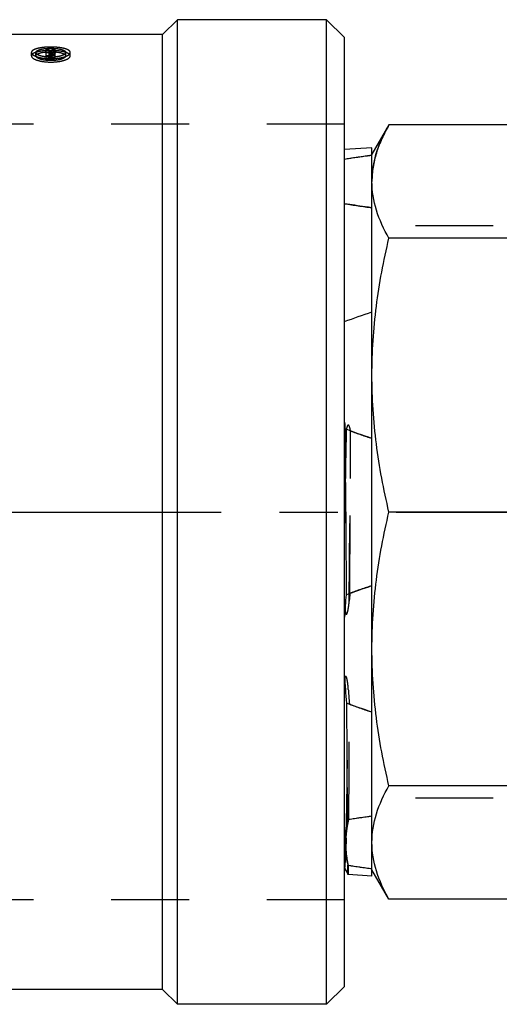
# Model space of a CAD drawing. Header units: millimetres. Extents: x 413 to 587, y 452 to 553.
# Tile 2 of 14: x 499 to 539, y 452 to 535. Entities that reach past the tile are written whole.
import ezdxf

# ---------------------------------------------------------------- set-up
doc = ezdxf.new("R2010")
doc.units = ezdxf.units.MM
doc.header["$LTSCALE"] = 65.185185
doc.linetypes.add('CENTER', pattern=[0.6, 0.375, -0.075, 0.075, -0.075])
doc.linetypes.add('HIDDEN', pattern=[0.2, 0.1, -0.1])
for name, color, linetype in [('ACHSEN_S', 7, 'CONTINUOUS'), ('FASEN', 7, 'CONTINUOUS'), ('KOERPER', 7, 'CONTINUOUS'), ('KONST.EL_MIT_GEO', 7, 'CONTINUOUS')]:
    doc.layers.add(name, color=color, linetype=linetype)

msp = doc.modelspace()

# ---------------------------------------------------------------- linework, layer by layer
at = {"layer": 'ACHSEN_S', "color": 2, "linetype": 'CENTER'}
msp.add_line((412.869, 493.525), (587.131, 493.525), dxfattribs=at)
at = {"layer": 'FASEN', "color": 7, "linetype": 'Continuous'}
for p, q in [((524.369, 452.275), (524.369, 534.775)), ((525.869, 533.275), (524.369, 534.775)), ((525.869, 453.775), (525.869, 533.275)), ((525.869, 453.775), (524.369, 452.275))]:
    msp.add_line(p, q, dxfattribs=at)
at = {"layer": 'KOERPER', "color": 7, "linetype": 'Continuous'}
for p, q in [((511.869, 534.775), (510.619, 533.525)), ((511.869, 452.275), (511.869, 534.775)), ((524.369, 534.775), (511.869, 534.775)), ((510.619, 533.525), (436.107, 533.525)), ((510.619, 453.525), (510.619, 533.525)), ((510.619, 453.525), (433.119, 453.525)), ((511.869, 452.275), (510.619, 453.525)), ((524.369, 452.275), (511.869, 452.275))]:
    msp.add_line(p, q, dxfattribs=at)
at = {"layer": 'KONST.EL_MIT_GEO', "color": 8, "linetype": 'HIDDEN'}
for p, q in [((500.866, 531.47), (500.866, 532.28)), ((501.116, 532.28), (500.866, 532.28)), ((501.116, 531.55), (501.116, 532.28)), ((501.356, 531.991), (501.356, 532.28)), ((501.612, 532.28), (501.356, 532.28)), ((501.612, 531.991), (501.612, 532.28)), ((499.616, 531.741), (499.616, 532.027)), ((499.993, 531.741), (499.993, 532.027)), ((501.281, 531.995), (500.866, 531.991)), ((501.281, 531.755), (500.866, 531.755)), ((501.281, 531.47), (500.866, 531.47)), ((501.194, 532.07), (501.116, 532.07)), ((501.281, 531.835), (501.116, 531.835)), ((501.194, 531.783), (501.116, 531.783)), ((501.281, 531.709), (501.116, 531.709)), ((501.281, 531.55), (501.116, 531.55)), ((501.212, 532.094), (501.194, 532.07)), ((501.194, 531.783), (501.194, 532.07)), ((501.281, 531.47), (501.281, 531.995)), ((501.612, 531.991), (501.356, 531.991)), ((501.366, 531.576), (501.366, 531.969)), ((501.441, 531.771), (501.441, 532.058)), ((501.616, 531.576), (501.616, 531.969)), ((502.493, 531.741), (502.493, 532.027)), ((502.869, 531.741), (502.869, 532.027)), ((525.869, 526.025), (487.869, 526.025)), ((525.869, 461.025), (525.869, 526.025)), ((564.401, 517.501), (525.869, 517.501)), ((525.893, 500.797), (525.927, 497.243)), ((525.869, 500.57), (525.862, 500.51)), ((525.862, 500.51), (525.869, 499.832)), ((525.869, 499.832), (525.894, 497.249)), ((525.869, 497.229), (525.927, 497.243)), ((525.927, 497.243), (525.894, 497.249)), ((525.927, 497.243), (525.974, 492.35)), ((526.262, 486.056), (526.361, 496.323)), ((526.322, 486.714), (526.361, 496.323)), ((564.401, 469.549), (525.869, 469.549)), ((525.869, 463.72), (525.879, 463.683)), ((525.879, 463.683), (525.879, 463.682)), ((525.869, 461.025), (487.869, 461.025))]:
    msp.add_line(p, q, dxfattribs=at)
at = {"layer": 'KONST.EL_MIT_GEO', "color": 7, "linetype": 'Continuous'}
for p, q in [((529.595, 525.964), (528.169, 523.495)), ((539.73, 525.964), (529.595, 525.964)), ((528.169, 524.039), (525.869, 523.886)), ((528.169, 463.012), (528.169, 524.038)), ((539.73, 516.463), (529.595, 516.463)), ((525.894, 497.249), (525.947, 493.991)), ((525.947, 493.991), (525.96, 493.171)), ((539.73, 493.525), (529.595, 493.525)), ((525.96, 493.171), (525.974, 492.35)), ((525.974, 492.35), (525.997, 486.592)), ((539.73, 470.587), (529.595, 470.587)), ((525.879, 463.683), (526.159, 463.146)), ((526.159, 463.145), (526.159, 463.146)), ((528.169, 463.011), (526.159, 463.145)), ((529.595, 461.086), (528.169, 463.555)), ((539.73, 461.086), (529.595, 461.086))]:
    msp.add_line(p, q, dxfattribs=at)
at = {"layer": 'KONST.EL_MIT_GEO', "color": 8, "linetype": 'HIDDEN'}
msp.add_lwpolyline([(525.869, 463.7), (525.871, 463.697), (525.879, 463.682)], dxfattribs=at)
for centre, radius, start, end in [((501.212, 526.882), 5.599, 92.77328, 95.20325), ((501.239, 526.375), 6.106, 91.66721, 92.79972), ((501.243, 526.228), 6.253, 89.46648, 91.66957), ((508.228, 526.807), 8.785, 142.61294, 143.00113), ((507.881, 527.073), 8.348, 141.41488, 142.61982), ((501.244, 526.293), 6.189, 88.35524, 89.4675), ((501.262, 526.741), 5.74, 84.82878, 88.39937), ((508.285, 526.958), 8.536, 141.42616, 143.30586), ((501.24, 535.324), 3.691, 266.75769, 268.94956), ((501.243, 535.414), 3.782, 268.9378, 271.87631), ((507.945, 526.696), 8.453, 141.2153, 143.00332), ((501.246, 535.301), 3.668, 271.87483, 273.28014), ((501.328, 531.353), 0.714, 78.07151, 80.90984), ((508.222, 526.68), 8.48, 141.21719, 143.1004), ((501.257, 535.13), 3.498, 273.27147, 275.90958), ((541.049, 615.219), 97.058, 261.00221, 262.3744), ((577.315, 505.645), 51.65, 185.09652, 185.38593), ((487.512, 504.719), 38.581, 353.82643, 354.1647), ((539.861, 536.981), 39.066, 249.01294, 249.23911), ((1630.56, 477.876), 1104.778, 178.829083, 179.191956), ((-621.276, 500.983), 1147.647, 359.76735, 359.966827), ((543.871, 547.958), 50.753, 249.82814, 251.97741), ((543.791, 439.329), 50.502, 108.01884, 110.23657), ((577.792, 481.691), 51.714, 174.42614, 175.15766), ((577.135, 481.945), 51.055, 183.68228, 185.09272), ((-2600.757, 490.37), 3127.066, 359.585566, 359.762608), ((543.723, 524.583), 50.291, 249.70844, 251.98444), ((541.716, 367.182), 101.754, 97.6506, 98.75543), ((534.441, 465.75), 8.449, 176.88788, 180.23181), ((541.641, 563.964), 101.223, 261.21838, 262.35191)]:
    msp.add_arc(centre, radius, start, end, dxfattribs=at)
at = {"layer": 'KONST.EL_MIT_GEO', "color": 7, "linetype": 'Continuous'}
for centre, radius, start, end in [((541.041, 427.262), 97.004, 97.62522, 98.99817), ((576.494, 482.195), 50.688, 175.02352, 177.14303), ((576.613, 482.343), 50.807, 182.8615, 185.46347), ((4810.63, 496.974), 4284.638, 180.260343, 180.391064), ((541.462, 368.957), 99.962, 97.64181, 98.84472), ((542.589, 570.514), 107.84, 261.22182, 262.31551)]:
    msp.add_arc(centre, radius, start, end, dxfattribs=at)
at = {"layer": 'KONST.EL_MIT_GEO', "color": 8, "linetype": 'HIDDEN'}
for points, knots in [([(500.704, 532.458), (500.556, 532.444), (500.29, 532.408), (499.982, 532.331), (499.792, 532.245), (499.676, 532.169), (499.616, 532.082), (499.616, 532.027)], [0, 0, 0, 0, 0.36235, 0.657314, 0.773278, 0.866995, 1, 1, 1, 1]), ([(502.869, 531.741), (502.869, 531.813), (502.761, 531.925), (502.584, 532.008), (502.289, 532.103), (501.836, 532.172), (501.242, 532.202), (500.647, 532.172), (500.195, 532.103), (499.9, 532.007), (499.724, 531.925), (499.616, 531.813), (499.616, 531.741)], [0, 0, 0, 0, 0.062037, 0.11042, 0.170939, 0.323332, 0.500109, 0.67727, 0.829374, 0.88995, 0.938148, 1, 1, 1, 1]), ([(499.993, 532.027), (499.993, 532.083), (500.075, 532.17), (500.21, 532.236), (500.436, 532.311), (500.784, 532.367), (501.241, 532.39), (501.698, 532.367), (502.047, 532.311), (502.273, 532.236), (502.41, 532.171), (502.493, 532.084), (502.493, 532.027)], [0, 0, 0, 0, 0.062114, 0.110393, 0.17106, 0.323099, 0.499433, 0.676178, 0.828098, 0.888932, 0.937556, 1, 1, 1, 1]), ([(502.869, 532.027), (502.869, 532.082), (502.809, 532.17), (502.692, 532.245), (502.503, 532.331), (502.194, 532.408), (501.927, 532.444), (501.779, 532.458)], [0, 0, 0, 0, 0.133119, 0.227037, 0.343163, 0.637039, 1, 1, 1, 1]), ([(499.616, 532.027), (499.616, 531.951), (499.724, 531.833), (499.902, 531.736), (500.196, 531.622), (500.648, 531.531), (501.243, 531.492), (501.838, 531.531), (502.291, 531.622), (502.585, 531.736), (502.762, 531.834), (502.869, 531.952), (502.869, 532.027)], [0, 0, 0, 0, 0.064052, 0.113512, 0.174587, 0.326122, 0.499993, 0.674236, 0.825761, 0.887178, 0.936444, 1, 1, 1, 1]), ([(499.616, 531.741), (499.616, 531.665), (499.725, 531.548), (499.902, 531.451), (500.196, 531.338), (500.648, 531.248), (501.243, 531.209), (501.838, 531.248), (502.291, 531.339), (502.585, 531.452), (502.762, 531.549), (502.869, 531.665), (502.869, 531.741)], [0, 0, 0, 0, 0.063784, 0.113201, 0.174279, 0.325922, 0.499974, 0.674401, 0.826044, 0.887471, 0.9367, 1, 1, 1, 1]), ([(499.993, 531.741), (499.993, 531.796), (500.075, 531.883), (500.21, 531.947), (500.437, 532.022), (500.784, 532.078), (501.241, 532.101), (501.698, 532.078), (502.047, 532.023), (502.273, 531.948), (502.409, 531.883), (502.493, 531.797), (502.493, 531.741)], [0, 0, 0, 0, 0.061856, 0.110102, 0.170781, 0.322931, 0.499432, 0.676345, 0.828377, 0.889223, 0.937814, 1, 1, 1, 1]), ([(501.031, 531.638), (500.895, 531.646), (500.644, 531.673), (500.317, 531.759), (500.09, 531.856), (499.993, 531.976), (499.993, 532.027)], [0, 0, 0, 0, 0.354054, 0.651225, 0.86684, 1, 1, 1, 1]), ([(502.493, 531.741), (502.493, 531.683), (502.41, 531.593), (502.274, 531.52), (502.049, 531.435), (501.702, 531.368), (501.245, 531.339), (500.789, 531.367), (500.441, 531.434), (500.215, 531.519), (500.078, 531.591), (499.993, 531.681), (499.993, 531.741)], [0, 0, 0, 0, 0.063495, 0.112655, 0.173641, 0.324518, 0.498846, 0.673588, 0.824731, 0.885776, 0.935184, 1, 1, 1, 1]), ([(501.281, 531.995), (501.301, 531.995), (501.327, 531.994), (501.366, 531.98), (501.366, 531.969)], [0, 0, 0, 0, 0.663012, 1, 1, 1, 1]), ([(501.281, 531.755), (501.361, 531.755), (501.469, 531.767), (501.583, 531.808), (501.616, 531.845), (501.616, 531.861)], [0, 0, 0, 0, 0.648278, 0.86894, 1, 1, 1, 1]), ([(501.366, 531.861), (501.366, 531.851), (501.327, 531.836), (501.301, 531.835), (501.281, 531.835)], [0, 0, 0, 0, 0.34277, 1, 1, 1, 1]), ([(501.281, 531.709), (501.301, 531.709), (501.327, 531.707), (501.366, 531.694), (501.366, 531.683)], [0, 0, 0, 0, 0.663569, 1, 1, 1, 1]), ([(501.366, 531.576), (501.366, 531.566), (501.327, 531.551), (501.301, 531.55), (501.281, 531.55)], [0, 0, 0, 0, 0.34219, 1, 1, 1, 1]), ([(501.281, 531.47), (501.36, 531.47), (501.469, 531.482), (501.583, 531.523), (501.616, 531.56), (501.616, 531.576)], [0, 0, 0, 0, 0.648895, 0.869494, 1, 1, 1, 1]), ([(501.616, 531.683), (501.616, 531.706), (501.546, 531.754), (501.485, 531.764), (501.441, 531.771)], [0, 0, 0, 0, 0.341026, 1, 1, 1, 1]), ([(501.616, 531.969), (501.616, 531.989), (501.563, 532.033), (501.511, 532.044), (501.476, 532.052)], [0, 0, 0, 0, 0.351242, 1, 1, 1, 1]), ([(502.493, 532.027), (502.493, 531.982), (502.418, 531.876), (502.226, 531.781), (501.95, 531.696), (501.735, 531.664), (501.617, 531.651)], [0, 0, 0, 0, 0.134634, 0.347776, 0.642967, 1, 1, 1, 1]), ([(529.595, 525.964), (529.164, 525.218), (528.448, 523.695), (528.169, 522.02), (528.169, 521.214)], [0, 0, 0, 0, 0.516604, 1, 1, 1, 1]), ([(528.169, 523.408), (527.976, 523.382), (527.208, 523.276), (526.442, 523.163), (525.869, 523.072)], [0, 0, 0, 0, 0.251529, 1, 1, 1, 1]), ([(526.37, 500.319), (526.364, 500.358), (526.351, 500.436), (526.325, 500.553), (526.299, 500.649), (526.269, 500.724), (526.243, 500.776), (526.194, 500.83), (526.131, 500.79), (526.103, 500.737), (526.07, 500.664), (526.041, 500.569), (526.022, 500.491), (526.013, 500.452)], [0, 0, 0, 0, 0.124091, 0.248336, 0.37287, 0.435403, 0.498341, 0.562108, 0.625141, 0.688295, 0.750959, 0.875649, 1, 1, 1, 1]), ([(525.869, 485.547), (525.878, 485.474), (525.894, 485.366), (525.92, 485.223), (525.941, 485.134), (525.961, 485.063), (525.981, 485.013), (526.003, 484.966), (526.046, 484.959), (526.067, 484.983), (526.078, 485.009), (526.094, 485.042), (526.115, 485.103), (526.139, 485.191), (526.162, 485.298), (526.188, 485.442), (526.216, 485.622), (526.242, 485.839), (526.256, 485.984), (526.262, 486.056)], [0, 0, 0, 0, 0.124466, 0.186758, 0.249129, 0.280381, 0.31172, 0.343392, 0.360307, 0.376036, 0.392849, 0.408363, 0.439649, 0.502103, 0.564449, 0.626741, 0.751227, 0.875638, 1, 1, 1, 1]), ([(526.186, 478.666), (526.178, 478.782), (526.164, 478.954), (526.138, 479.183), (526.117, 479.326), (526.098, 479.44), (526.081, 479.525), (526.06, 479.612), (526.037, 479.685), (525.996, 479.779), (525.935, 479.738), (525.917, 479.683), (525.89, 479.615), (525.876, 479.559), (525.869, 479.531)], [0, 0, 0, 0, 0.249143, 0.373777, 0.498474, 0.560863, 0.623295, 0.685803, 0.748375, 0.809802, 0.843025, 0.874714, 0.93744, 1, 1, 1, 1]), ([(526.004, 466.209), (526.045, 467.916), (526.109, 472.068), (526.159, 476.221), (526.186, 478.666)], [0, 0, 0, 0, 0.411138, 1, 1, 1, 1]), ([(526.004, 466.209), (526.011, 466.338), (526.051, 466.856), (526.138, 467.37), (526.227, 467.751)], [0, 0, 0, 0, 0.248287, 1, 1, 1, 1]), ([(525.879, 463.682), (525.894, 463.655), (525.931, 463.969), (525.933, 464.161), (525.972, 464.921), (525.983, 465.408), (525.991, 465.716)], [0, 0, 0, 0, 0.045632, 0.228255, 0.547396, 1, 1, 1, 1]), ([(526.187, 463.928), (526.155, 464.076), (526.044, 464.666), (525.993, 465.267), (525.991, 465.716)], [0, 0, 0, 0, 0.252243, 1, 1, 1, 1]), ([(526.187, 463.928), (526.185, 463.814), (526.182, 463.655), (526.177, 463.459), (526.174, 463.348), (526.17, 463.265), (526.169, 463.198), (526.161, 463.171), (526.164, 463.144), (526.159, 463.145)], [0, 0, 0, 0, 0.436313, 0.608221, 0.749049, 0.858638, 0.936941, 0.983965, 1, 1, 1, 1])]:
    msp.add_open_spline(points, degree=3, knots=knots, dxfattribs=at)
at = {"layer": 'KONST.EL_MIT_GEO', "color": 7, "linetype": 'Continuous'}
for points, knots in [([(528.662, 523.972), (528.722, 524.14), (528.985, 524.826), (529.317, 525.483), (529.595, 525.964)], [0, 0, 0, 0, 0.243575, 1, 1, 1, 1]), ([(528.169, 521.214), (528.169, 521.444), (528.211, 522.381), (528.427, 523.306), (528.662, 523.972)], [0, 0, 0, 0, 0.24636, 1, 1, 1, 1]), ([(529.595, 516.463), (529.164, 517.209), (528.448, 518.732), (528.169, 520.407), (528.169, 521.214)], [0, 0, 0, 0, 0.516604, 1, 1, 1, 1]), ([(528.169, 519.019), (527.976, 519.045), (527.208, 519.151), (526.442, 519.264), (525.869, 519.355)], [0, 0, 0, 0, 0.251529, 1, 1, 1, 1]), ([(528.169, 504.994), (528.169, 506.921), (528.425, 510.784), (529.145, 514.584), (529.595, 516.463)], [0, 0, 0, 0, 0.499438, 1, 1, 1, 1]), ([(529.595, 493.525), (529.145, 495.404), (528.425, 499.204), (528.169, 503.067), (528.169, 504.994)], [0, 0, 0, 0, 0.500562, 1, 1, 1, 1]), ([(528.169, 482.056), (528.169, 483.983), (528.425, 487.846), (529.145, 491.646), (529.595, 493.525)], [0, 0, 0, 0, 0.499438, 1, 1, 1, 1]), ([(529.595, 470.587), (529.145, 472.466), (528.425, 476.266), (528.169, 480.129), (528.169, 482.056)], [0, 0, 0, 0, 0.500562, 1, 1, 1, 1]), ([(528.169, 465.836), (528.169, 466.643), (528.448, 468.318), (529.164, 469.841), (529.595, 470.587)], [0, 0, 0, 0, 0.483396, 1, 1, 1, 1]), ([(526.092, 467.73), (525.96, 467.108), (525.826, 465.831), (525.988, 464.557), (526.132, 463.936)], [0, 0, 0, 0, 0.499504, 1, 1, 1, 1]), ([(529.595, 461.086), (529.164, 461.832), (528.448, 463.355), (528.169, 465.03), (528.169, 465.836)], [0, 0, 0, 0, 0.516604, 1, 1, 1, 1]), ([(526.159, 463.146), (526.156, 463.151), (526.155, 463.172), (526.151, 463.212), (526.148, 463.277), (526.143, 463.409), (526.138, 463.631), (526.134, 463.825), (526.132, 463.936)], [0, 0, 0, 0, 0.023176, 0.075432, 0.156889, 0.267545, 0.57613, 1, 1, 1, 1])]:
    msp.add_open_spline(points, degree=3, knots=knots, dxfattribs=at)
for points in [[(525.869, 509.481), (526.628, 509.772), (527.396, 510.04), (528.169, 510.292)], [(528.169, 499.696), (527.394, 499.949), (526.624, 500.217), (525.862, 500.51)], [(525.997, 486.592), (526.714, 486.864), (527.44, 487.116), (528.169, 487.354)], [(528.169, 476.758), (527.453, 476.992), (526.741, 477.239), (526.036, 477.505)]]:
    msp.add_open_spline(points, degree=3, dxfattribs=at)
at = {"layer": 'KONST.EL_MIT_GEO', "color": 8, "linetype": 'HIDDEN'}
msp.add_open_spline([(525.869, 491.848), (525.877, 492.384), (525.884, 492.92), (525.892, 493.456)], degree=3, dxfattribs=at)

doc.saveas('drawing.dxf')
